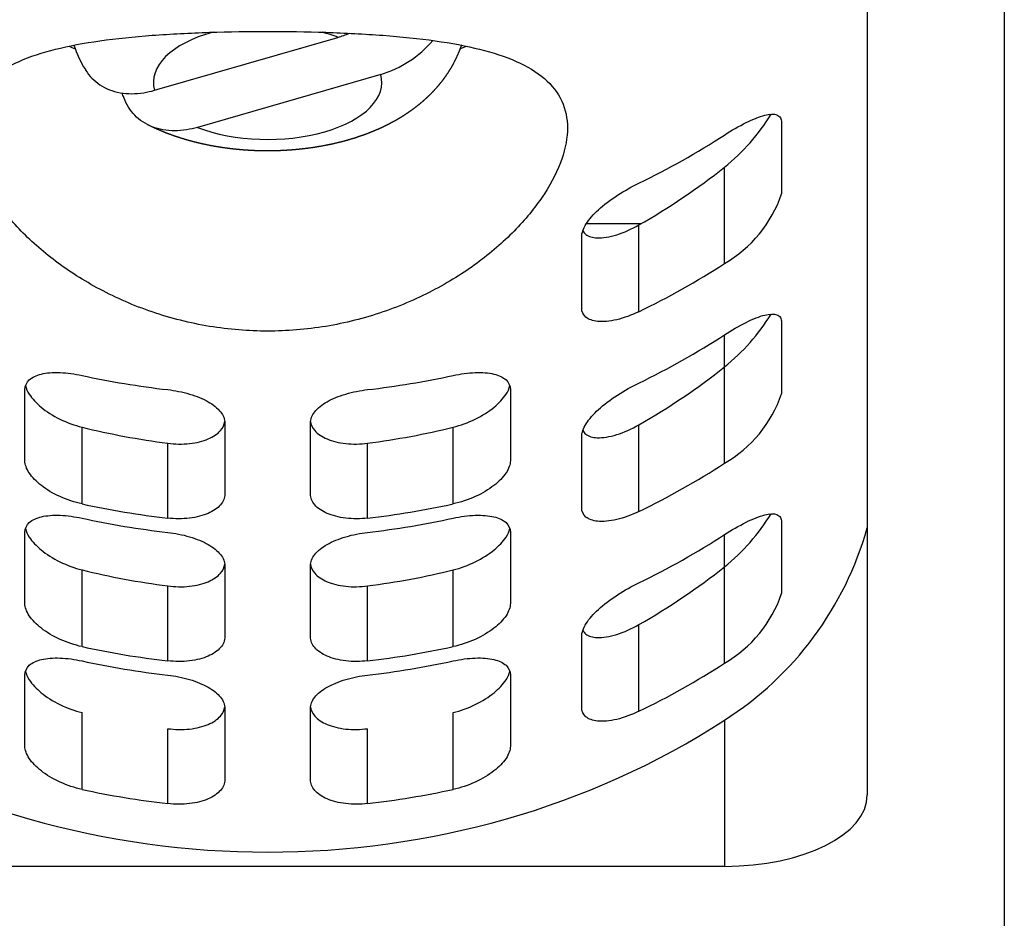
# Model space of a CAD drawing. Header units: millimetres. Extents: x 166.49 to 166.65, y 27.49 to 29.02.
# Tile 6 of 8: x 166.5953 to 166.6125, y 28.9521 to 28.9678. Entities that reach past the tile are written whole.
import ezdxf

# ---------------------------------------------------------------- set-up
doc = ezdxf.new("R2010")
doc.units = ezdxf.units.MM
doc.layers.add('SANINDUSA', color=3, linetype='Continuous')

msp = doc.modelspace()

# ---------------------------------------------------------------- linework, layer by layer
at = {"layer": 'SANINDUSA'}
for p, q in [((166.6125407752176, 28.97792743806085), (166.6125407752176, 28.95167743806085)), ((166.6101407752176, 28.97547743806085), (166.6101407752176, 28.95422743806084)), ((166.5976601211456, 28.96657073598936), (166.6008714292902, 28.96749776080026)), ((166.6016214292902, 28.96684824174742), (166.5984101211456, 28.96592121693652)), ((166.6086407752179, 28.9660056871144), (166.6086407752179, 28.9647556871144)), ((166.6076407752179, 28.96353742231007), (166.6076407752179, 28.96522406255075)), ((166.6052222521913, 28.96423576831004), (166.606183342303, 28.96423576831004)), ((166.6061407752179, 28.96269282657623), (166.6061407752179, 28.96421141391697)), ((166.6051407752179, 28.96275583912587), (166.6051407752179, 28.96400583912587)), ((166.6086407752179, 28.9625056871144), (166.6086407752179, 28.9612556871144)), ((166.6076407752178, 28.96172406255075), (166.6076407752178, 28.96228742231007)), ((166.6076407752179, 28.96003742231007), (166.6076407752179, 28.96172406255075)), ((166.5953907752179, 28.96007987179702), (166.5953907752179, 28.96132987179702)), ((166.6038907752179, 28.96132987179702), (166.6038907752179, 28.96007987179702)), ((166.5963907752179, 28.95932579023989), (166.5963907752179, 28.96067065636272)), ((166.5988907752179, 28.96074572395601), (166.5988907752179, 28.95949572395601)), ((166.6003907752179, 28.95949572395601), (166.6003907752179, 28.96074572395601)), ((166.6028907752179, 28.95932579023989), (166.6028907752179, 28.96067065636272)), ((166.6061407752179, 28.95919282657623), (166.6061407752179, 28.96071141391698)), ((166.6051407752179, 28.95925583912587), (166.6051407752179, 28.96050583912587)), ((166.5978907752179, 28.95907734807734), (166.5978907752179, 28.96038918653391)), ((166.6013907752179, 28.95907734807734), (166.6013907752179, 28.96038918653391)), ((166.6086407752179, 28.9590056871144), (166.6086407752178, 28.9577556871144)), ((166.5953907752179, 28.95757987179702), (166.5953907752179, 28.95882987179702)), ((166.6038907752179, 28.95882987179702), (166.6038907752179, 28.95757987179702)), ((166.6076407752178, 28.95822406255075), (166.6076407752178, 28.95878742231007)), ((166.5988907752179, 28.95824572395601), (166.5988907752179, 28.95699572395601)), ((166.6003907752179, 28.95699572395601), (166.6003907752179, 28.95824572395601)), ((166.5963907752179, 28.95682579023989), (166.5963907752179, 28.95817065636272)), ((166.6028907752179, 28.95682579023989), (166.6028907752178, 28.95817065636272)), ((166.6076407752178, 28.95653742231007), (166.6076407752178, 28.95822406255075)), ((166.5978907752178, 28.95657734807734), (166.5978907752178, 28.95788918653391)), ((166.6013907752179, 28.95657734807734), (166.6013907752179, 28.95788918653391)), ((166.6061407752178, 28.95569282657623), (166.6061407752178, 28.95721141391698)), ((166.6051407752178, 28.95575583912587), (166.6051407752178, 28.95700583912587)), ((166.5953907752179, 28.95507987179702), (166.5953907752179, 28.95632987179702)), ((166.6038907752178, 28.95632987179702), (166.6038907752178, 28.95507987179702)), ((166.5963907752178, 28.95432579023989), (166.5963907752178, 28.95567065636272)), ((166.5988907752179, 28.95574572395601), (166.5988907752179, 28.95449572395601)), ((166.6003907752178, 28.95449572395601), (166.6003907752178, 28.95574572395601)), ((166.6028907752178, 28.95432579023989), (166.6028907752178, 28.95567065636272)), ((166.6076407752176, 28.95553742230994), (166.6076407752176, 28.95297743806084)), ((166.5978907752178, 28.95407734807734), (166.5978907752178, 28.95538918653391)), ((166.6013907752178, 28.95407734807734), (166.6013907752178, 28.95538918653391)), ((166.6076407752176, 28.95297743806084), (166.5911407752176, 28.95297743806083))]:
    msp.add_line(p, q, dxfattribs=at)
for centre, radius, start, end in [((166.6003787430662, 28.96919715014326), 0.001769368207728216, 286.1679080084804, 293.1037145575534), ((166.6010654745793, 28.96869499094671), 0.00192861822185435, 286.7541615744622, 319.5300886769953), ((166.598271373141, 28.96804806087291), 0.002136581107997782, 198.7572882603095, 211.4639297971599), ((166.6053744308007, 28.96804239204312), 0.003616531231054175, 308.8043130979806, 328.4784884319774), ((166.6065184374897, 28.96547823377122), 0.002241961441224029, 300.0400528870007, 341.1989364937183), ((166.6053744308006, 28.96454239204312), 0.003616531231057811, 308.8043130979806, 328.4784884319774), ((166.6065184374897, 28.96197823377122), 0.002241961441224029, 300.0400528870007, 341.1989364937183), ((166.6053744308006, 28.96104239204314), 0.00361653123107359, 308.8043130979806, 328.4784884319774), ((166.6044790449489, 28.96049433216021), 0.005879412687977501, 302.5314821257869, 344.360189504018), ((166.6065184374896, 28.95847823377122), 0.002241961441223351, 300.0400528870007, 341.1989364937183)]:
    msp.add_arc(centre, radius, start, end, dxfattribs=at)
for centre, major_axis, ratio, start_param, end_param in [((166.5996407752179, 28.96670948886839), (-0.002, 0), 0.500000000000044, 5.209759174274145, 6.422387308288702), ((166.5996407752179, 28.96670948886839), (-0.002, 0), 0.500000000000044, 4.049588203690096, 4.215018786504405), ((166.5996407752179, 28.96930756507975), (-0.005249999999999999, 0), 0.4999999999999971, 0.8457361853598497, 0.8740563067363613), ((166.5996407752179, 28.96930756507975), (-0.005249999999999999, 0), 0.4999999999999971, 2.267536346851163, 2.295856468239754), ((166.5996407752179, 28.96670948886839), (-0.002, 0), 0.500000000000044, 0.9079955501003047, 3.280794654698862), ((166.5996407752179, 28.97502211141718), (0.01333064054, 0), 0.8660254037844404, 5.221725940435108, 5.356041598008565), ((166.5996407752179, 28.97277211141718), (0.01183064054, 0), 0.8660254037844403, 5.294059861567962, 5.454995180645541), ((166.5996407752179, 28.97277211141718), (-0.01333064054, 0), 0.8660254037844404, 2.080133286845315, 2.214448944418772), ((166.5996407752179, 28.97152211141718), (0.01333064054, 0), 0.8660254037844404, 5.221725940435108, 5.356041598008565), ((166.5996407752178, 28.96927211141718), (0.01183064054, 0), 0.8660254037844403, 5.294059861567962, 5.454995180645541), ((166.5996407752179, 28.97277211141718), (0.01333064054, 0), 0.8660254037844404, 4.466107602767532, 4.580732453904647), ((166.5996407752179, 28.97277211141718), (0.01333064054, 0), 0.8660254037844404, 4.844045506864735, 4.958670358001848), ((166.5996407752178, 28.97052211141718), (0.01183064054, 0), 0.8660254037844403, 4.434100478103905, 4.563923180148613), ((166.5996407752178, 28.97052211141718), (0.01183064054, 0), 0.8660254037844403, 4.860854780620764, 4.990677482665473), ((166.5996407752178, 28.96927211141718), (-0.01333064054, 0), 0.8660254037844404, 2.080133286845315, 2.214448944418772), ((166.5996407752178, 28.97052211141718), (-0.01333064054, 0), 0.8660254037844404, 1.324514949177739, 1.439139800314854), ((166.5996407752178, 28.97052211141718), (-0.01333064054, 0), 0.8660254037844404, 1.702452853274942, 1.817077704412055), ((166.5996407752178, 28.97027211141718), (0.01333064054, 0), 0.8660254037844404, 4.466107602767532, 4.580732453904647), ((166.5996407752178, 28.97027211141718), (0.01333064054, 0), 0.8660254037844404, 4.844045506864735, 4.958670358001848), ((166.5996407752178, 28.96802211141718), (0.01333064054, 0), 0.8660254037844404, 5.221725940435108, 5.356041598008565), ((166.5996407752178, 28.96802211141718), (0.01183064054, 0), 0.8660254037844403, 4.434100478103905, 4.563923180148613), ((166.5996407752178, 28.96802211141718), (0.01183064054, 0), 0.8660254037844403, 4.860854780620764, 4.990677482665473), ((166.5996407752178, 28.96577211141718), (0.01183064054, 0), 0.8660254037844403, 5.294059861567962, 5.454995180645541), ((166.5996407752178, 28.96802211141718), (-0.01333064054, 0), 0.8660254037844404, 1.324514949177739, 1.439139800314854), ((166.5996407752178, 28.96802211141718), (-0.01333064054, 0), 0.8660254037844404, 1.702452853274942, 1.817077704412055), ((166.5996407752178, 28.96777211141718), (0.01333064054, 0), 0.8660254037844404, 4.466107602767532, 4.580732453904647), ((166.5996407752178, 28.96777211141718), (0.01333064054, 0), 0.8660254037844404, 4.844045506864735, 4.958670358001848), ((166.5996407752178, 28.96577211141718), (-0.01333064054, 0), 0.8660254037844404, 2.080133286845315, 2.214448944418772), ((166.5996407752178, 28.96477211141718), (0.01333064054, 0), 0.8660254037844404, 4.068736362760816, 5.356041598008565), ((166.5996407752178, 28.96552211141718), (-0.01333064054, 0), 0.8660254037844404, 1.324514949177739, 1.439139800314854), ((166.5996407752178, 28.96552211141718), (-0.01333064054, 0), 0.8660254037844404, 1.702452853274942, 1.817077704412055), ((166.6076407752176, 28.95422743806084), (0.0025, 0), 0.4999999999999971, 4.712388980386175, 6.283185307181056)]:
    msp.add_ellipse(centre, major_axis=major_axis, ratio=ratio, start_param=start_param, end_param=end_param, dxfattribs=at)
for points, degree, knots in [([(166.5996407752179, 28.96235243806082), (166.5993073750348, 28.96235243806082), (166.598963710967, 28.96237967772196), (166.5982823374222, 28.96249218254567), (166.5979446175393, 28.96257739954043), (166.597298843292, 28.96279761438), (166.59699021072, 28.96293272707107), (166.5964204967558, 28.96323621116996), (166.5961594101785, 28.9634045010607), (166.5956973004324, 28.96375159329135), (166.5954799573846, 28.96394280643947), (166.5950958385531, 28.96434255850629), (166.5949290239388, 28.96455098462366), (166.5946601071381, 28.96496459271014), (166.5945577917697, 28.96517003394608), (166.5944231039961, 28.96555955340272), (166.594390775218, 28.96574358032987), (166.594390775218, 28.9660772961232), (166.5944231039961, 28.96623704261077), (166.5945577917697, 28.96652884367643), (166.5946601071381, 28.96666096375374), (166.5949290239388, 28.96689280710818), (166.5950958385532, 28.96699285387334), (166.5954799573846, 28.96716276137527), (166.5956973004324, 28.96723273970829), (166.5961594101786, 28.96734775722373), (166.5964204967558, 28.96739678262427), (166.59699021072, 28.96747751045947), (166.5972988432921, 28.96750932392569), (166.5979446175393, 28.96755815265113), (166.5982823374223, 28.96757526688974), (166.598963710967, 28.96759740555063), (166.5993073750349, 28.96760243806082), (166.599640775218, 28.96760243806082)], 3, [8.005391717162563, 8.005391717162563, 8.005391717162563, 8.005391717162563, 9.005592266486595, 9.005592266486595, 10.00579281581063, 10.00579281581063, 11.00599336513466, 11.00599336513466, 12.00619391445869, 12.00619391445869, 13.0073412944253, 13.0073412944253, 14.00848867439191, 14.00848867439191, 15.00963605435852, 15.00963605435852, 16.01078343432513, 16.01078343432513, 17.01193081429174, 17.01193081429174, 18.01307819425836, 18.01307819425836, 19.01422557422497, 19.01422557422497, 20.01537295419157, 20.01537295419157, 21.0155735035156, 21.0155735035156, 22.01577405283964, 22.01577405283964, 23.01597460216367, 23.01597460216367, 24.0161751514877, 24.0161751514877, 24.0161751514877, 24.0161751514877]), ([(166.599640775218, 28.96760243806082), (166.5999741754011, 28.96760243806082), (166.6003178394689, 28.96759740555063), (166.6009992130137, 28.96757526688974), (166.6013369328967, 28.96755815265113), (166.6019827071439, 28.96750932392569), (166.6022913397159, 28.96747751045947), (166.6028610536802, 28.96739678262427), (166.6031221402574, 28.96734775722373), (166.6035842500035, 28.96723273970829), (166.6038015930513, 28.96716276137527), (166.6041857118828, 28.96699285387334), (166.6043525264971, 28.96689280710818), (166.6046214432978, 28.96666096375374), (166.6047237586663, 28.96652884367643), (166.6048584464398, 28.96623704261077), (166.604890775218, 28.9660772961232), (166.604890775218, 28.96591043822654), (166.604890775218, 28.96574358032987), (166.6048584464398, 28.96555955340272), (166.6047237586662, 28.96517003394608), (166.6046214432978, 28.96496459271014), (166.6043525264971, 28.96455098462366), (166.6041857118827, 28.96434255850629), (166.6038015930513, 28.96394280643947), (166.6035842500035, 28.96375159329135), (166.6031221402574, 28.9634045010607), (166.6028610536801, 28.96323621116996), (166.6022913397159, 28.96293272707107), (166.6019827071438, 28.96279761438), (166.6013369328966, 28.96257739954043), (166.6009992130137, 28.96249218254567), (166.6003178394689, 28.96237967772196), (166.599974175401, 28.96235243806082), (166.5996407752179, 28.96235243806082)], 3, [24.0161751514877, 24.0161751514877, 24.0161751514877, 24.0161751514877, 25.01637570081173, 25.01637570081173, 26.01657625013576, 26.01657625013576, 27.01677679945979, 27.01677679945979, 28.01697734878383, 28.01697734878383, 29.01812472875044, 29.01812472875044, 30.01927210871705, 30.01927210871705, 31.02041948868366, 31.02041948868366, 32.02156686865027, 32.02156686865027, 32.02156686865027, 33.02271424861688, 33.02271424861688, 34.02386162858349, 34.02386162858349, 35.02500900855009, 35.02500900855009, 36.0261563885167, 36.0261563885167, 37.02635693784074, 37.02635693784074, 38.02655748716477, 38.02655748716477, 39.0267580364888, 39.0267580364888, 40.02695858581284, 40.02695858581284, 40.02695858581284, 40.02695858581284]), ([(166.603033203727, 28.96736106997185), (166.6030252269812, 28.96733664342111), (166.6029935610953, 28.96725260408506), (166.6029588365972, 28.96717115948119), (166.6029213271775, 28.96709242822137), (166.6028813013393, 28.96701648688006), (166.6028390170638, 28.96694337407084), (166.6027947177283, 28.96687309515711), (166.6027486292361, 28.9668056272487), (166.6027009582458, 28.9667409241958), (166.6026377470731, 28.96666182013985), (166.6025725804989, 28.96658699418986), (166.6025057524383, 28.96651625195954), (166.6024375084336, 28.96644938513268), (166.6023680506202, 28.9663861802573), (166.6022975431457, 28.96632642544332), (166.6022261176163, 28.96626991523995), (166.602153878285, 28.96621645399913), (166.6020610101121, 28.96615261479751), (166.6019670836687, 28.96609305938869), (166.6018721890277, 28.96603747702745), (166.6017763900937, 28.96598559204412), (166.6016797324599, 28.96593716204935), (166.6015822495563, 28.96589197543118), (166.6014839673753, 28.96584984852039), (166.6013849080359, 28.96581062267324), (166.6012850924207, 28.96577416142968), (166.6011649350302, 28.96573408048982), (166.6010437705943, 28.96569760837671), (166.6009216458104, 28.96566460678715), (166.6007986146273, 28.96563496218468), (166.6006747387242, 28.9656085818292), (166.6005500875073, 28.96558539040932), (166.6004247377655, 28.96556532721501), (166.6002987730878, 28.96554834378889), (166.6001722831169, 28.96553440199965), (166.6000504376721, 28.96552385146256), (166.5999282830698, 28.96551605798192), (166.5998059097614, 28.96551100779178), (166.5996834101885, 28.96550869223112), (166.5995608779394, 28.96550910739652), (166.5994384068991, 28.96551225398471), (166.5993160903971, 28.96551813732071), (166.5991940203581, 28.96552676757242), (166.5990722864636, 28.96553816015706), (166.5989508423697, 28.96555235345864), (166.5988299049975, 28.96556936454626), (166.5987095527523, 28.96558922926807), (166.5985898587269, 28.9656119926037), (166.5984708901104, 28.96563771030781), (166.5983527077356, 28.96566645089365), (166.5982353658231, 28.96569829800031), (166.5981189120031, 28.96573335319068), (166.5980033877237, 28.96577173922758), (166.5978868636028, 28.96581435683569), (166.5977713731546, 28.96586076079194), (166.5976569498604, 28.96591117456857), (166.5975436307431, 28.96596586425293)], 1, [6.450815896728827, 6.450815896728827, 6.457541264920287, 6.481363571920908, 6.505185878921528, 6.52900818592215, 6.552830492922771, 6.576652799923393, 6.600475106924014, 6.624297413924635, 6.648119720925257, 6.678697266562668, 6.709274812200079, 6.739852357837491, 6.770429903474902, 6.801007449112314, 6.831584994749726, 6.862162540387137, 6.892740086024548, 6.931605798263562, 6.970471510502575, 7.009337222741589, 7.048202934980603, 7.087068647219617, 7.125934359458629, 7.164800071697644, 7.203665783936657, 7.242531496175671, 7.288943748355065, 7.335356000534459, 7.381768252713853, 7.428180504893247, 7.47459275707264, 7.521005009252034, 7.567417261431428, 7.613829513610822, 7.660241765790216, 7.704800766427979, 7.749359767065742, 7.793918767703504, 7.838477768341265, 7.883036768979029, 7.92759576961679, 7.972154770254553, 8.016713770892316, 8.061272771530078, 8.105880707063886, 8.150488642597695, 8.195096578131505, 8.239704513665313, 8.28431244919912, 8.328920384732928, 8.373528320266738, 8.418136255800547, 8.462744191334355, 8.508120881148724, 8.55349757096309, 8.598874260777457, 8.644250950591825, 8.644250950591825]), ([(166.5964489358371, 28.96693284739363), (166.5964503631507, 28.96693051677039), (166.5964517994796, 28.96692819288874), (166.5964865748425, 28.96687254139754), (166.5965254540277, 28.96682374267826), (166.5966047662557, 28.96674194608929), (166.5966528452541, 28.96670134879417), (166.5967577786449, 28.96663190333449), (166.596814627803, 28.966603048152), (166.5969255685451, 28.96655922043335), (166.5969903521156, 28.966540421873), (166.59712546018, 28.96651621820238), (166.5971957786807, 28.96651079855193), (166.597326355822, 28.96651103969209), (166.5973990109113, 28.96651664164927), (166.5975360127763, 28.96653864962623), (166.5976001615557, 28.96655342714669), (166.5976601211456, 28.96657073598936)], 3, [-3.509304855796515, -3.509304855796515, -3.509304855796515, -3.509304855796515, -3.499508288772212, -3.499508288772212, -3.273833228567, -3.273833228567, -3.044524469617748, -3.044524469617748, -2.815215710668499, -2.815215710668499, -2.578971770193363, -2.578971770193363, -2.342727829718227, -2.342727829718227, -2.108400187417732, -2.108400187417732, -1.90556538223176, -1.90556538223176, -1.90556538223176, -1.90556538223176]), ([(166.5984101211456, 28.96592121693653), (166.5983501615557, 28.96590390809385), (166.5982860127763, 28.9658891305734), (166.5981490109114, 28.96586712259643), (166.598076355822, 28.96586152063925), (166.5979457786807, 28.96586127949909), (166.59787546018, 28.96586669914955), (166.5977403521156, 28.96589090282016), (166.5976755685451, 28.96590970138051), (166.5975646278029, 28.96595352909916), (166.5975077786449, 28.96598238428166), (166.597402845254, 28.96605182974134), (166.5973547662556, 28.96609242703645), (166.5972754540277, 28.96617422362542), (166.5972365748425, 28.9662230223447), (166.5971699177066, 28.96632969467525), (166.5971421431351, 28.96638757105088), (166.5971121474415, 28.96646813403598), (166.5971035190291, 28.96649461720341), (166.597095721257, 28.96652224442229)], 3, [1.905565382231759, 1.905565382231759, 1.905565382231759, 1.905565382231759, 2.108400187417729, 2.108400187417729, 2.342727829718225, 2.342727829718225, 2.578971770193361, 2.578971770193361, 2.815215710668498, 2.815215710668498, 3.044524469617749, 3.044524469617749, 3.273833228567, 3.273833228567, 3.499508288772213, 3.499508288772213, 3.725183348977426, 3.725183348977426, 3.825581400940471, 3.825581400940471, 3.825581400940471, 3.825581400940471]), ([(166.6076407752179, 28.96578742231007), (166.6077640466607, 28.96586751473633), (166.6078954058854, 28.96594405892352), (166.608140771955, 28.9660657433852), (166.6082548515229, 28.96611087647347), (166.6084295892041, 28.96615404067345), (166.6085060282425, 28.9661595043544), (166.6085853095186, 28.96612947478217), (166.6086060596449, 28.96611324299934), (166.6086337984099, 28.966068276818), (166.6086407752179, 28.96603952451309), (166.6086407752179, 28.9660056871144)], 3, [-1.736738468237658, -1.736738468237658, -1.736738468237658, -1.736738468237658, -1.274418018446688, -1.274418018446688, -0.8120975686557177, -0.8120975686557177, -0.4060487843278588, -0.4060487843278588, -0.2030243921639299, -0.2030243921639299, 0, 0, 0, 0]), ([(166.6051407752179, 28.96400583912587), (166.6051407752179, 28.96407005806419), (166.605167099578, 28.96414818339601), (166.6052706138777, 28.96431265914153), (166.6053477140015, 28.96439911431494), (166.6055263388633, 28.96456306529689), (166.6056416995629, 28.96465098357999), (166.6058885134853, 28.96481156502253), (166.6060198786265, 28.96488435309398), (166.6061407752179, 28.96494282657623)], 3, [3.240381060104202, 3.240381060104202, 3.240381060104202, 3.240381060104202, 3.625694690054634, 3.625694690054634, 4.011008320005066, 4.011008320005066, 4.426428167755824, 4.426428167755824, 4.841848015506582, 4.841848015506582, 4.841848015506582, 4.841848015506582]), ([(166.6051602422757, 28.96411166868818), (166.6051726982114, 28.96408692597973), (166.6051904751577, 28.96406494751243), (166.6052620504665, 28.96400957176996), (166.6053339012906, 28.9639894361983), (166.6055084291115, 28.96398145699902), (166.6056274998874, 28.96399957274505), (166.6058818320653, 28.96407930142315), (166.6060169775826, 28.96414091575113), (166.6061407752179, 28.96421141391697)], 3, [3.51798792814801, 3.51798792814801, 3.51798792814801, 3.51798792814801, 3.697400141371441, 3.697400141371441, 4.070000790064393, 4.070000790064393, 4.514492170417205, 4.514492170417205, 4.958983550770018, 4.958983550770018, 4.958983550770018, 4.958983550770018]), ([(166.6061407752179, 28.96269282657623), (166.6060164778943, 28.96263270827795), (166.6058815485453, 28.96258221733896), (166.6056290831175, 28.96252209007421), (166.6055116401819, 28.96251244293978), (166.6053365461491, 28.96253101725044), (166.6052634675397, 28.96255590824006), (166.6051655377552, 28.96263722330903), (166.6051407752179, 28.96269357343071), (166.6051407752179, 28.96275583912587)], 3, [1.638982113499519, 1.638982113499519, 1.638982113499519, 1.638982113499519, 2.066087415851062, 2.066087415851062, 2.493192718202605, 2.493192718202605, 2.866786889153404, 2.866786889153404, 3.240381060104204, 3.240381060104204, 3.240381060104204, 3.240381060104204]), ([(166.6076407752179, 28.96228742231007), (166.6077640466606, 28.96236751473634), (166.6078954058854, 28.96244405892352), (166.6081407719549, 28.9625657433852), (166.6082548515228, 28.96261087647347), (166.6084295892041, 28.96265404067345), (166.6085060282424, 28.9626595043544), (166.6085853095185, 28.96262947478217), (166.6086060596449, 28.96261324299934), (166.6086337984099, 28.962568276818), (166.6086407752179, 28.96253952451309), (166.6086407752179, 28.9625056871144)], 3, [-1.736738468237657, -1.736738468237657, -1.736738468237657, -1.736738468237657, -1.274418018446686, -1.274418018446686, -0.812097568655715, -0.812097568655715, -0.406048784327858, -0.406048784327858, -0.203024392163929, -0.203024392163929, 0, 0, 0, 0]), ([(166.5953907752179, 28.96132987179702), (166.5953907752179, 28.96139263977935), (166.5954158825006, 28.96145193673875), (166.5955165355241, 28.96154531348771), (166.5955920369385, 28.96157952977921), (166.5957676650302, 28.9616213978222), (166.5958809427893, 28.96163093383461), (166.5961290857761, 28.96162189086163), (166.5962639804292, 28.96160339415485), (166.5963907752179, 28.96157579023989)], 3, [3.062208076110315, 3.062208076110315, 3.062208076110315, 3.062208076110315, 3.438815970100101, 3.438815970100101, 3.815423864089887, 3.815423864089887, 4.207643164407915, 4.207643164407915, 4.599862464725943, 4.599862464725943, 4.599862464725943, 4.599862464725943]), ([(166.6028907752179, 28.96157579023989), (166.6030175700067, 28.96160339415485), (166.6031524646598, 28.96162189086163), (166.6034006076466, 28.96163093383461), (166.6035138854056, 28.9616213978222), (166.6036895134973, 28.96157952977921), (166.6037650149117, 28.96154531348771), (166.6038656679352, 28.96145193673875), (166.6038907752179, 28.96139263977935), (166.6038907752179, 28.96132987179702)], 3, [-1.537654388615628, -1.537654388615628, -1.537654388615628, -1.537654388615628, -1.1454350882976, -1.1454350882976, -0.7532157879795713, -0.7532157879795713, -0.3766078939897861, -0.3766078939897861, 0, 0, 0, 0]), ([(166.5953992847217, 28.96139248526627), (166.5954107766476, 28.96134626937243), (166.5954329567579, 28.96129626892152), (166.5955161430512, 28.96116802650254), (166.5955912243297, 28.9610886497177), (166.5957662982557, 28.9609453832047), (166.5958797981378, 28.96087227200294), (166.5961284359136, 28.96075059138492), (166.5962636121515, 28.96070211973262), (166.5963907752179, 28.96067065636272)], 3, [3.204594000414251, 3.204594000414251, 3.204594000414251, 3.204594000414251, 3.452985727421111, 3.452985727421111, 3.829609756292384, 3.829609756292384, 4.22636324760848, 4.22636324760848, 4.623116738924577, 4.623116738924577, 4.623116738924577, 4.623116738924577]), ([(166.6028907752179, 28.96067065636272), (166.6030179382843, 28.96070211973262), (166.6031531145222, 28.96075059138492), (166.603401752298, 28.96087227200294), (166.6035152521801, 28.9609453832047), (166.6036903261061, 28.9610886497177), (166.6037654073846, 28.96116802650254), (166.6038485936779, 28.96129626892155), (166.6038707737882, 28.96134626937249), (166.6038822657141, 28.96139248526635)], 3, [-1.54675504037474, -1.54675504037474, -1.54675504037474, -1.54675504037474, -1.150001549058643, -1.150001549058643, -0.753248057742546, -0.753248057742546, -0.376624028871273, -0.376624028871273, -0.1282323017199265, -0.1282323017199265, -0.1282323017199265, -0.1282323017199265]), ([(166.6051407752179, 28.96050583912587), (166.6051407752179, 28.96057005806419), (166.6051670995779, 28.96064818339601), (166.6052706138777, 28.96081265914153), (166.6053477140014, 28.96089911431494), (166.6055263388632, 28.96106306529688), (166.6056416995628, 28.96115098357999), (166.6058885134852, 28.96131156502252), (166.6060198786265, 28.96138435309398), (166.6061407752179, 28.96144282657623)], 3, [3.240381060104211, 3.240381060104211, 3.240381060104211, 3.240381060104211, 3.625694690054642, 3.625694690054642, 4.011008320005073, 4.011008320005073, 4.42642816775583, 4.42642816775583, 4.841848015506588, 4.841848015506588, 4.841848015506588, 4.841848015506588]), ([(166.5978907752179, 28.96132734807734), (166.5980159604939, 28.96131299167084), (166.5981498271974, 28.96128689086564), (166.5983965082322, 28.96121381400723), (166.5985093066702, 28.96116674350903), (166.5986869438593, 28.96106572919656), (166.5987637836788, 28.961005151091), (166.5988656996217, 28.960876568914), (166.5988907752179, 28.96080847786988), (166.5988907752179, 28.96074572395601)], 3, [-1.510715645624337, -1.510715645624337, -1.510715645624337, -1.510715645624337, -1.131881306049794, -1.131881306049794, -0.7530469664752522, -0.7530469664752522, -0.3765234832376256, -0.3765234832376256, 0, 0, 0, 0]), ([(166.6003907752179, 28.96074572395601), (166.6003907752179, 28.96080847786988), (166.6004158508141, 28.960876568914), (166.6005177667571, 28.961005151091), (166.6005946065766, 28.96106572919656), (166.6007722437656, 28.96116674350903), (166.6008850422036, 28.96121381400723), (166.6011317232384, 28.96128689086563), (166.6012655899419, 28.96131299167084), (166.6013907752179, 28.96132734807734)], 3, [3.027987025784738, 3.027987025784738, 3.027987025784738, 3.027987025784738, 3.404510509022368, 3.404510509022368, 3.781033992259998, 3.781033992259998, 4.159868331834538, 4.159868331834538, 4.538702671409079, 4.538702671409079, 4.538702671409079, 4.538702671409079]), ([(166.5978907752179, 28.96038918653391), (166.5980158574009, 28.96037298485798), (166.5981497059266, 28.96037006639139), (166.5983964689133, 28.96039624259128), (166.5985093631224, 28.96042524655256), (166.5986870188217, 28.96050063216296), (166.5987638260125, 28.96055181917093), (166.5988588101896, 28.96066081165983), (166.5988835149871, 28.96071670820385), (166.59888945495, 28.96077147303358)], 3, [-1.511798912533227, -1.511798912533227, -1.511798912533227, -1.511798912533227, -1.132378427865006, -1.132378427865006, -0.752957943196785, -0.752957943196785, -0.3764789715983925, -0.3764789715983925, -0.05095444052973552, -0.05095444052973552, -0.05095444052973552, -0.05095444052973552]), ([(166.6003920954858, 28.96077147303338), (166.6003980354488, 28.96071670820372), (166.6004227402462, 28.96066081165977), (166.6005177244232, 28.96055181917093), (166.600594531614, 28.96050063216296), (166.6007721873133, 28.96042524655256), (166.6008850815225, 28.96039624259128), (166.6011318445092, 28.96037006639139), (166.6012656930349, 28.96037298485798), (166.6013907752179, 28.96038918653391)], 3, [3.082955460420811, 3.082955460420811, 3.082955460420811, 3.082955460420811, 3.408479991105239, 3.408479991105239, 3.784958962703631, 3.784958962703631, 4.164379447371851, 4.164379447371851, 4.543799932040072, 4.543799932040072, 4.543799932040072, 4.543799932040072]), ([(166.6051602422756, 28.96061166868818), (166.6051726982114, 28.96058692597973), (166.6051904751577, 28.96056494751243), (166.6052620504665, 28.96050957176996), (166.6053339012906, 28.96048943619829), (166.6055084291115, 28.96048145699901), (166.6056274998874, 28.96049957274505), (166.6058818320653, 28.96057930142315), (166.6060169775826, 28.96064091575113), (166.6061407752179, 28.96071141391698)], 3, [3.51798792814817, 3.51798792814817, 3.51798792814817, 3.51798792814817, 3.69740014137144, 3.69740014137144, 4.070000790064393, 4.070000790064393, 4.514492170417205, 4.514492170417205, 4.958983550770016, 4.958983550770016, 4.958983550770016, 4.958983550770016]), ([(166.5963907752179, 28.95932579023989), (166.5962639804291, 28.95935339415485), (166.596129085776, 28.95939741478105), (166.5958809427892, 28.95951021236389), (166.5957676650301, 28.95957890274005), (166.5955920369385, 28.95971547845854), (166.595516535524, 28.9597921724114), (166.5954158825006, 28.95994303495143), (166.5953907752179, 28.96001710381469), (166.5953907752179, 28.96007987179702)], 3, [1.524534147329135, 1.524534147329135, 1.524534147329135, 1.524534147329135, 1.916753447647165, 1.916753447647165, 2.308972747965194, 2.308972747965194, 2.68558064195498, 2.68558064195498, 3.062188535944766, 3.062188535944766, 3.062188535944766, 3.062188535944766]), ([(166.6038907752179, 28.96007987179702), (166.6038907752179, 28.96001710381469), (166.6038656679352, 28.95994303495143), (166.6037650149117, 28.9597921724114), (166.6036895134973, 28.95971547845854), (166.6035138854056, 28.95957890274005), (166.6034006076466, 28.95951021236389), (166.6031524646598, 28.95939741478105), (166.6030175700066, 28.95935339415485), (166.6028907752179, 28.95932579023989)], 3, [0, 0, 0, 0, 0.3766078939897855, 0.3766078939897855, 0.753215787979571, 0.753215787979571, 1.1454350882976, 1.1454350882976, 1.53765438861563, 1.53765438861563, 1.53765438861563, 1.53765438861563]), ([(166.5988907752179, 28.95949572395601), (166.5988907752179, 28.95943297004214), (166.5988656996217, 28.95936719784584), (166.5987637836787, 28.9592495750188), (166.5986869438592, 28.95919781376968), (166.5985093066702, 28.95912093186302), (166.5983965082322, 28.95909085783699), (166.5981498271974, 28.95906184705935), (166.5980159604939, 28.95906299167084), (166.5978907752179, 28.95907734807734)], 3, [0, 0, 0, 0, 0.3765234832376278, 0.3765234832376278, 0.7530469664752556, 0.7530469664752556, 1.131881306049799, 1.131881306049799, 1.510715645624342, 1.510715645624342, 1.510715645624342, 1.510715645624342]), ([(166.6013907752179, 28.95907734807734), (166.6012655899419, 28.95906299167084), (166.6011317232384, 28.95906184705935), (166.6008850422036, 28.95909085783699), (166.6007722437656, 28.95912093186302), (166.6005946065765, 28.95919781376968), (166.600517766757, 28.9592495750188), (166.600415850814, 28.95936719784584), (166.6003907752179, 28.95943297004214), (166.6003907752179, 28.95949572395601)], 3, [1.517269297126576, 1.517269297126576, 1.517269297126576, 1.517269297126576, 1.896103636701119, 1.896103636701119, 2.274937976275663, 2.274937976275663, 2.65146145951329, 2.65146145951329, 3.027984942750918, 3.027984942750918, 3.027984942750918, 3.027984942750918]), ([(166.5953907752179, 28.95882987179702), (166.5953907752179, 28.95889332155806), (166.5954164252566, 28.95895312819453), (166.5955190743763, 28.95904695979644), (166.595596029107, 28.95908112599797), (166.5957730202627, 28.95912197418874), (166.5958855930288, 28.95913101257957), (166.5961317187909, 28.95912153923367), (166.5962652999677, 28.95910310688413), (166.5963907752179, 28.95907579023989)], 3, [3.062188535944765, 3.062188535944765, 3.062188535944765, 3.062188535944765, 3.442887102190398, 3.442887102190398, 3.823585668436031, 3.823585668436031, 4.211723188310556, 4.211723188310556, 4.599860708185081, 4.599860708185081, 4.599860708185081, 4.599860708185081]), ([(166.6028907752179, 28.95907579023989), (166.6030175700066, 28.95910339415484), (166.6031524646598, 28.95912189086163), (166.6034006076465, 28.95913093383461), (166.6035138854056, 28.9591213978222), (166.6036895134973, 28.95907952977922), (166.6037650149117, 28.95904531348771), (166.6038656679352, 28.95895193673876), (166.6038907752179, 28.95889263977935), (166.6038907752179, 28.95882987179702)], 3, [-1.537654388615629, -1.537654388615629, -1.537654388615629, -1.537654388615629, -1.145435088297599, -1.145435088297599, -0.7532157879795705, -0.7532157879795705, -0.3766078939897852, -0.3766078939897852, 0, 0, 0, 0]), ([(166.6061407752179, 28.95919282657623), (166.6060164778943, 28.95913270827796), (166.6058815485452, 28.95908221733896), (166.6056290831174, 28.95902209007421), (166.6055116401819, 28.95901244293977), (166.6053365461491, 28.95903101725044), (166.6052634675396, 28.95905590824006), (166.6051655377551, 28.95913722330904), (166.6051407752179, 28.95919357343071), (166.6051407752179, 28.95925583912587)], 3, [1.638982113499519, 1.638982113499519, 1.638982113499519, 1.638982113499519, 2.066087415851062, 2.066087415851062, 2.493192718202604, 2.493192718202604, 2.866786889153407, 2.866786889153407, 3.24038106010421, 3.24038106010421, 3.24038106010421, 3.24038106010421]), ([(166.6076407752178, 28.95878742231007), (166.6077640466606, 28.95886751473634), (166.6078954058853, 28.95894405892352), (166.6081407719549, 28.9590657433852), (166.6082548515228, 28.95911087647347), (166.6084295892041, 28.95915404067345), (166.6085060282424, 28.9591595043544), (166.6085853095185, 28.95912947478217), (166.6086060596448, 28.95911324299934), (166.6086337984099, 28.95906827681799), (166.6086407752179, 28.95903952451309), (166.6086407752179, 28.9590056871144)], 3, [-1.736738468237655, -1.736738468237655, -1.736738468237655, -1.736738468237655, -1.274418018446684, -1.274418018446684, -0.8120975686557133, -0.8120975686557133, -0.4060487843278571, -0.4060487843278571, -0.2030243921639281, -0.2030243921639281, 0, 0, 0, 0]), ([(166.5953992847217, 28.95889248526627), (166.5954107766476, 28.95884626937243), (166.5954329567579, 28.95879626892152), (166.5955161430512, 28.95866802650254), (166.5955912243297, 28.9585886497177), (166.5957662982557, 28.9584453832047), (166.5958797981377, 28.95837227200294), (166.5961284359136, 28.95825059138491), (166.5962636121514, 28.95820211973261), (166.5963907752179, 28.95817065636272)], 3, [3.204594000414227, 3.204594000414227, 3.204594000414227, 3.204594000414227, 3.452985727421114, 3.452985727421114, 3.829609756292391, 3.829609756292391, 4.226363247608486, 4.226363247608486, 4.623116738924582, 4.623116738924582, 4.623116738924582, 4.623116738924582]), ([(166.5978907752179, 28.95882734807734), (166.5980159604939, 28.95881299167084), (166.5981498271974, 28.95878689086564), (166.5983965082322, 28.95871381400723), (166.5985093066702, 28.95866674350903), (166.5986869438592, 28.95856572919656), (166.5987637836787, 28.958505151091), (166.5988656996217, 28.958376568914), (166.5988907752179, 28.95830847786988), (166.5988907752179, 28.95824572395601)], 3, [-1.510715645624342, -1.510715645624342, -1.510715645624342, -1.510715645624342, -1.131881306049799, -1.131881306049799, -0.7530469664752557, -0.7530469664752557, -0.3765234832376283, -0.3765234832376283, 0, 0, 0, 0]), ([(166.6003907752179, 28.95824572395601), (166.6003907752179, 28.95830847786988), (166.600415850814, 28.958376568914), (166.600517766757, 28.958505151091), (166.6005946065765, 28.95856572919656), (166.6007722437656, 28.95866674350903), (166.6008850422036, 28.95871381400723), (166.6011317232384, 28.95878689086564), (166.6012655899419, 28.95881299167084), (166.6013907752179, 28.95882734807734)], 3, [3.027984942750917, 3.027984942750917, 3.027984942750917, 3.027984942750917, 3.404508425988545, 3.404508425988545, 3.781031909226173, 3.781031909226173, 4.159866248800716, 4.159866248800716, 4.538700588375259, 4.538700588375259, 4.538700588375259, 4.538700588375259]), ([(166.6028907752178, 28.95817065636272), (166.6030179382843, 28.95820211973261), (166.6031531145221, 28.95825059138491), (166.603401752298, 28.95837227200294), (166.60351525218, 28.9584453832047), (166.603690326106, 28.9585886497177), (166.6037654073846, 28.95866802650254), (166.6038485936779, 28.95879626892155), (166.6038707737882, 28.95884626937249), (166.6038822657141, 28.95889248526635)], 3, [-1.546755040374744, -1.546755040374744, -1.546755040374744, -1.546755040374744, -1.150001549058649, -1.150001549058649, -0.7532480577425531, -0.7532480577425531, -0.3766240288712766, -0.3766240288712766, -0.1282323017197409, -0.1282323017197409, -0.1282323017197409, -0.1282323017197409]), ([(166.5978907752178, 28.95788918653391), (166.5980158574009, 28.95787298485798), (166.5981497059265, 28.95787006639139), (166.5983964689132, 28.95789624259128), (166.5985093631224, 28.95792524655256), (166.5986870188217, 28.95800063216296), (166.5987638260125, 28.95805181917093), (166.5988588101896, 28.95816081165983), (166.598883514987, 28.95821670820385), (166.59888945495, 28.95827147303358)], 3, [-1.511798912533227, -1.511798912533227, -1.511798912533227, -1.511798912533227, -1.132378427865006, -1.132378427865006, -0.752957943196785, -0.752957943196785, -0.3764789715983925, -0.3764789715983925, -0.05095444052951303, -0.05095444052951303, -0.05095444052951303, -0.05095444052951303]), ([(166.6003920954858, 28.95827147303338), (166.6003980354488, 28.95821670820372), (166.6004227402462, 28.95816081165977), (166.6005177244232, 28.95805181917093), (166.600594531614, 28.95800063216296), (166.6007721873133, 28.95792524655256), (166.6008850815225, 28.95789624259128), (166.6011318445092, 28.95787006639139), (166.6012656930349, 28.95787298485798), (166.6013907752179, 28.95788918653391)], 3, [3.082955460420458, 3.082955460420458, 3.082955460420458, 3.082955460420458, 3.408479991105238, 3.408479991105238, 3.78495896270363, 3.78495896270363, 4.164379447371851, 4.164379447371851, 4.543799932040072, 4.543799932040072, 4.543799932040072, 4.543799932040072]), ([(166.6051407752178, 28.95700583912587), (166.6051407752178, 28.95707005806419), (166.6051670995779, 28.95714818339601), (166.6052706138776, 28.95731265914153), (166.6053477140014, 28.95739911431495), (166.6055263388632, 28.95756306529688), (166.6056416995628, 28.95765098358), (166.6058885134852, 28.95781156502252), (166.6060198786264, 28.95788435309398), (166.6061407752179, 28.95794282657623)], 3, [3.24038106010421, 3.24038106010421, 3.24038106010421, 3.24038106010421, 3.62569469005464, 3.62569469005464, 4.011008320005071, 4.011008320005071, 4.426428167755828, 4.426428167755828, 4.841848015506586, 4.841848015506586, 4.841848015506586, 4.841848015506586]), ([(166.5963907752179, 28.95682579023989), (166.5962639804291, 28.95685339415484), (166.596129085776, 28.95689741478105), (166.5958809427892, 28.95701021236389), (166.5957676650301, 28.95707890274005), (166.5955920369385, 28.95721547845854), (166.595516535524, 28.9572921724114), (166.5954158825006, 28.95744303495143), (166.5953907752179, 28.95751710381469), (166.5953907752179, 28.95757987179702)], 3, [1.524534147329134, 1.524534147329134, 1.524534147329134, 1.524534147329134, 1.916753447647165, 1.916753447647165, 2.308972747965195, 2.308972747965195, 2.685580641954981, 2.685580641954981, 3.062188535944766, 3.062188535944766, 3.062188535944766, 3.062188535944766]), ([(166.6038907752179, 28.95757987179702), (166.6038907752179, 28.95751710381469), (166.6038656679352, 28.95744303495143), (166.6037650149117, 28.9572921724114), (166.6036895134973, 28.95721547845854), (166.6035138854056, 28.95707890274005), (166.6034006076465, 28.95701021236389), (166.6031524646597, 28.95689741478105), (166.6030175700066, 28.95685339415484), (166.6028907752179, 28.95682579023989)], 3, [0, 0, 0, 0, 0.3766078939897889, 0.3766078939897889, 0.7532157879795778, 0.7532157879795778, 1.145435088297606, 1.145435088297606, 1.537654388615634, 1.537654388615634, 1.537654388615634, 1.537654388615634]), ([(166.6051602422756, 28.95711166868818), (166.6051726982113, 28.95708692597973), (166.6051904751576, 28.95706494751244), (166.6052620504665, 28.95700957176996), (166.6053339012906, 28.9569894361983), (166.6055084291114, 28.95698145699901), (166.6056274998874, 28.95699957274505), (166.6058818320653, 28.95707930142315), (166.6060169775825, 28.95714091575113), (166.6061407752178, 28.95721141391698)], 3, [3.51798792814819, 3.51798792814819, 3.51798792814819, 3.51798792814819, 3.69740014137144, 3.69740014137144, 4.070000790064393, 4.070000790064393, 4.514492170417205, 4.514492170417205, 4.958983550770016, 4.958983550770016, 4.958983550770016, 4.958983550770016]), ([(166.5988907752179, 28.95699572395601), (166.5988907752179, 28.95693297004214), (166.5988656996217, 28.95686719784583), (166.5987637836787, 28.9567495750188), (166.5986869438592, 28.95669781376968), (166.5985093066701, 28.95662093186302), (166.5983965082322, 28.95659085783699), (166.5981498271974, 28.95656184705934), (166.5980159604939, 28.95656299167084), (166.5978907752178, 28.95657734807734)], 3, [0, 0, 0, 0, 0.3765234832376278, 0.3765234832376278, 0.7530469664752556, 0.7530469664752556, 1.131881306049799, 1.131881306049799, 1.510715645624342, 1.510715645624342, 1.510715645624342, 1.510715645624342]), ([(166.6013907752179, 28.95657734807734), (166.6012655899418, 28.95656299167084), (166.6011317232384, 28.95656184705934), (166.6008850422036, 28.95659085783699), (166.6007722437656, 28.95662093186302), (166.6005946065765, 28.95669781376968), (166.600517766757, 28.9567495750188), (166.600415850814, 28.95686719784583), (166.6003907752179, 28.95693297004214), (166.6003907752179, 28.95699572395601)], 3, [1.517269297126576, 1.517269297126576, 1.517269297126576, 1.517269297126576, 1.896103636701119, 1.896103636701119, 2.274937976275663, 2.274937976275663, 2.65146145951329, 2.65146145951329, 3.027984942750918, 3.027984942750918, 3.027984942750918, 3.027984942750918]), ([(166.5953907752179, 28.95632987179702), (166.5953907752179, 28.95639332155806), (166.5954164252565, 28.95645312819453), (166.5955190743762, 28.95654695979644), (166.595596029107, 28.95658112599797), (166.5957730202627, 28.95662197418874), (166.5958855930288, 28.95663101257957), (166.5961317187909, 28.95662153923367), (166.5962652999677, 28.95660310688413), (166.5963907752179, 28.95657579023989)], 3, [3.062188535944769, 3.062188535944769, 3.062188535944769, 3.062188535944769, 3.442887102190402, 3.442887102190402, 3.823585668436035, 3.823585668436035, 4.21172318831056, 4.21172318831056, 4.599860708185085, 4.599860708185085, 4.599860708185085, 4.599860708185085]), ([(166.6028907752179, 28.95657579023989), (166.6030175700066, 28.95660339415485), (166.6031524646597, 28.95662189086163), (166.6034006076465, 28.95663093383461), (166.6035138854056, 28.9566213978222), (166.6036895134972, 28.95657952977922), (166.6037650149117, 28.95654531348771), (166.6038656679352, 28.95645193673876), (166.6038907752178, 28.95639263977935), (166.6038907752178, 28.95632987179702)], 3, [-1.537654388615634, -1.537654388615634, -1.537654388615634, -1.537654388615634, -1.145435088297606, -1.145435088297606, -0.7532157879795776, -0.7532157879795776, -0.3766078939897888, -0.3766078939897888, 0, 0, 0, 0]), ([(166.5953992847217, 28.95639248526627), (166.5954107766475, 28.95634626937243), (166.5954329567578, 28.95629626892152), (166.5955161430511, 28.95616802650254), (166.5955912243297, 28.9560886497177), (166.5957662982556, 28.9559453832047), (166.5958797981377, 28.95587227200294), (166.5961284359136, 28.95575059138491), (166.5962636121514, 28.95570211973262), (166.5963907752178, 28.95567065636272)], 3, [3.204594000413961, 3.204594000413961, 3.204594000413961, 3.204594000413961, 3.452985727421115, 3.452985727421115, 3.829609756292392, 3.829609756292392, 4.226363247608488, 4.226363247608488, 4.623116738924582, 4.623116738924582, 4.623116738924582, 4.623116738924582]), ([(166.6028907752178, 28.95567065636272), (166.6030179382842, 28.95570211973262), (166.6031531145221, 28.95575059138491), (166.6034017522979, 28.95587227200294), (166.60351525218, 28.9559453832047), (166.603690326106, 28.9560886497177), (166.6037654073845, 28.95616802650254), (166.6038485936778, 28.95629626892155), (166.6038707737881, 28.95634626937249), (166.603882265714, 28.95639248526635)], 3, [-1.546755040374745, -1.546755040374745, -1.546755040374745, -1.546755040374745, -1.150001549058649, -1.150001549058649, -0.7532480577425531, -0.7532480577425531, -0.3766240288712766, -0.3766240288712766, -0.1282323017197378, -0.1282323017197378, -0.1282323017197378, -0.1282323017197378]), ([(166.5978907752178, 28.95632734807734), (166.5980159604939, 28.95631299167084), (166.5981498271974, 28.95628689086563), (166.5983965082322, 28.95621381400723), (166.5985093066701, 28.95616674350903), (166.5986869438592, 28.95606572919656), (166.5987637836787, 28.95600515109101), (166.5988656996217, 28.955876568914), (166.5988907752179, 28.95580847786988), (166.5988907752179, 28.95574572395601)], 3, [-1.510715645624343, -1.510715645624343, -1.510715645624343, -1.510715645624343, -1.131881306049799, -1.131881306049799, -0.7530469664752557, -0.7530469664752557, -0.3765234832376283, -0.3765234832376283, 0, 0, 0, 0]), ([(166.6003907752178, 28.95574572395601), (166.6003907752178, 28.95580847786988), (166.600415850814, 28.955876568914), (166.600517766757, 28.95600515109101), (166.6005946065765, 28.95606572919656), (166.6007722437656, 28.95616674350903), (166.6008850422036, 28.95621381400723), (166.6011317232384, 28.95628689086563), (166.6012655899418, 28.95631299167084), (166.6013907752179, 28.95632734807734)], 3, [3.027984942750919, 3.027984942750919, 3.027984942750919, 3.027984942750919, 3.404508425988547, 3.404508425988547, 3.781031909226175, 3.781031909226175, 4.159866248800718, 4.159866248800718, 4.538700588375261, 4.538700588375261, 4.538700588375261, 4.538700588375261]), ([(166.5978907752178, 28.95538918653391), (166.5980158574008, 28.95537298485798), (166.5981497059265, 28.9553700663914), (166.5983964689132, 28.95539624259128), (166.5985093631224, 28.95542524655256), (166.5986870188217, 28.95550063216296), (166.5987638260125, 28.95555181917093), (166.5988588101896, 28.95566081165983), (166.598883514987, 28.95571670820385), (166.59888945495, 28.95577147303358)], 3, [-1.511798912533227, -1.511798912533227, -1.511798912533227, -1.511798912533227, -1.132378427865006, -1.132378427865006, -0.752957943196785, -0.752957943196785, -0.3764789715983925, -0.3764789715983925, -0.05095444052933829, -0.05095444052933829, -0.05095444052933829, -0.05095444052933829]), ([(166.6003920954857, 28.95577147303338), (166.6003980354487, 28.95571670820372), (166.6004227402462, 28.95566081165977), (166.6005177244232, 28.95555181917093), (166.600594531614, 28.95550063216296), (166.6007721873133, 28.95542524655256), (166.6008850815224, 28.95539624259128), (166.6011318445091, 28.9553700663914), (166.6012656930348, 28.95537298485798), (166.6013907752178, 28.95538918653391)], 3, [3.08295546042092, 3.08295546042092, 3.08295546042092, 3.08295546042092, 3.408479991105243, 3.408479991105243, 3.784958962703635, 3.784958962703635, 4.164379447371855, 4.164379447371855, 4.543799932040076, 4.543799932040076, 4.543799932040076, 4.543799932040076]), ([(166.6061407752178, 28.95569282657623), (166.6060164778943, 28.95563270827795), (166.6058815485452, 28.95558221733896), (166.6056290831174, 28.95552209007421), (166.6055116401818, 28.95551244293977), (166.605336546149, 28.95553101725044), (166.6052634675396, 28.95555590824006), (166.6051655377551, 28.95563722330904), (166.6051407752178, 28.95569357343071), (166.6051407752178, 28.95575583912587)], 3, [1.638982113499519, 1.638982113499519, 1.638982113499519, 1.638982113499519, 2.066087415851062, 2.066087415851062, 2.493192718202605, 2.493192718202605, 2.866786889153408, 2.866786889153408, 3.24038106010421, 3.24038106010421, 3.24038106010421, 3.24038106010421]), ([(166.5963907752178, 28.95432579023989), (166.5962639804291, 28.95435339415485), (166.596129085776, 28.95439741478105), (166.5958809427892, 28.95451021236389), (166.5957676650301, 28.95457890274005), (166.5955920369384, 28.95471547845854), (166.595516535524, 28.9547921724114), (166.5954158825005, 28.95494303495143), (166.5953907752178, 28.95501710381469), (166.5953907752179, 28.95507987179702)], 3, [1.524534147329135, 1.524534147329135, 1.524534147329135, 1.524534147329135, 1.916753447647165, 1.916753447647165, 2.308972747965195, 2.308972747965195, 2.685580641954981, 2.685580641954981, 3.062188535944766, 3.062188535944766, 3.062188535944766, 3.062188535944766]), ([(166.6038907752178, 28.95507987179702), (166.6038907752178, 28.95501710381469), (166.6038656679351, 28.95494303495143), (166.6037650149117, 28.9547921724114), (166.6036895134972, 28.95471547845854), (166.6035138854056, 28.95457890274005), (166.6034006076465, 28.95451021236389), (166.6031524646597, 28.95439741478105), (166.6030175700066, 28.95435339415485), (166.6028907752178, 28.95432579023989)], 3, [0, 0, 0, 0, 0.3766078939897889, 0.3766078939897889, 0.7532157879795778, 0.7532157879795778, 1.145435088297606, 1.145435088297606, 1.537654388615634, 1.537654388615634, 1.537654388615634, 1.537654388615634]), ([(166.5988907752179, 28.95449572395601), (166.5988907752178, 28.95443297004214), (166.5988656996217, 28.95436719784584), (166.5987637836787, 28.9542495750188), (166.5986869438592, 28.95419781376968), (166.5985093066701, 28.95412093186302), (166.5983965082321, 28.95409085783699), (166.5981498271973, 28.95406184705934), (166.5980159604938, 28.95406299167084), (166.5978907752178, 28.95407734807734)], 3, [0, 0, 0, 0, 0.3765234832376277, 0.3765234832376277, 0.7530469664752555, 0.7530469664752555, 1.131881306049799, 1.131881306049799, 1.510715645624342, 1.510715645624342, 1.510715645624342, 1.510715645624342]), ([(166.6013907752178, 28.95407734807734), (166.6012655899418, 28.95406299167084), (166.6011317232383, 28.95406184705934), (166.6008850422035, 28.95409085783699), (166.6007722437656, 28.95412093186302), (166.6005946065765, 28.95419781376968), (166.600517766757, 28.9542495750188), (166.600415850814, 28.95436719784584), (166.6003907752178, 28.95443297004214), (166.6003907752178, 28.95449572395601)], 3, [1.517269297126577, 1.517269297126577, 1.517269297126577, 1.517269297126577, 1.89610363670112, 1.89610363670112, 2.274937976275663, 2.274937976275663, 2.65146145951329, 2.65146145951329, 3.027984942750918, 3.027984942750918, 3.027984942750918, 3.027984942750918])]:
    msp.add_open_spline(points, degree=degree, knots=knots, dxfattribs=at)

doc.saveas('drawing.dxf')
